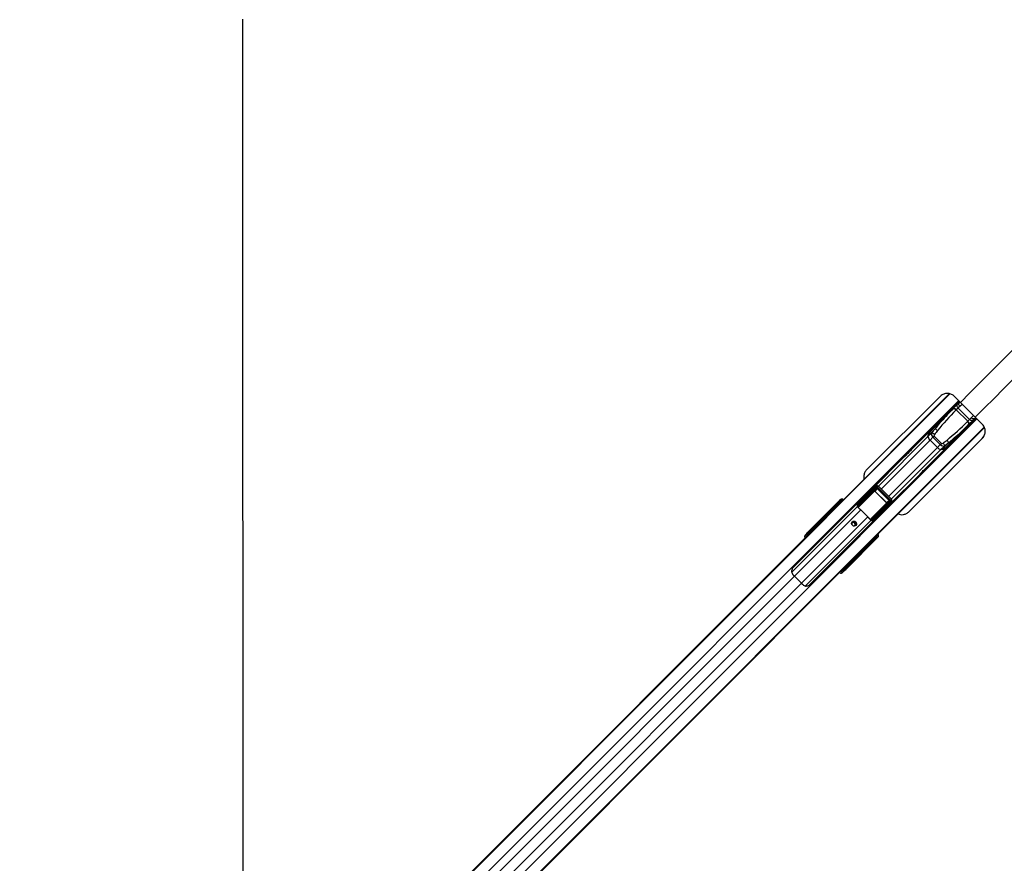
# Model space of a CAD drawing. Header units: millimetres. Extents: x 58489 to 443956, y 19852 to 392375.
# Tile 35 of 66: x 83457 to 131835, y 243884 to 285305. Entities that reach past the tile are written whole.
import ezdxf

# ---------------------------------------------------------------- set-up
doc = ezdxf.new("R2010")
doc.units = ezdxf.units.MM
doc.header["$LTSCALE"] = 50
doc.layers.add('COMPONENT_GEOMETRY', color=7, linetype='Continuous')
doc.styles.add('SLDTEXTSTYLE0', font='TXT', dxfattribs={"width": 0.75})
doc.dimstyles.new('SLDDIMSTYLE1', dxfattribs={"dimtxt": 2500, "dimasz": 165.1, "dimexe": 0, "dimexo": 0.0625, "dimgap": 625, "dimtad": 0, "dimtih": 1, "dimtoh": 1, "dimdec": 1, "dimrnd": 1e-09, "dimzin": 12, "dimdsep": 46, "dimtxsty": 'SLDTEXTSTYLE0', "dimsah": 1, "dimcen": 0.09, "dimadec": 0, "dimazin": 3, "dimtfac": 1, "dimtdec": 1, "dimtofl": 0, "dimtmove": 0, "dimatfit": 3, "dimfxl": 1, "dimfrac": 2, "dimtolj": 1, "dimtzin": 12, "dimarcsym": 0})

# ---------------------------------------------------------------- blocks, each defined once
blk = doc.blocks.new('_D_2')
at = {"layer": 'COMPONENT_GEOMETRY', "color": 7}
for p, q in [((239393, 302940), (239393, 206470)), ((83457, 220256), (83457, 206470)), ((155500, 210229), (154738, 210229)), ((154738, 210229), (154738, 206260)), ((167350, 210229), (168112, 210229)), ((168112, 210229), (168112, 206260)), ((83457, 206628), (153499, 206628)), ((239393, 206628), (169351, 206628)), ((154738, 206260), (155500, 206260)), ((168112, 206260), (167350, 206260))]:
    blk.add_line(p, q, dxfattribs=at)
for points in [[(83457, 206628), (83622, 206603), (83622, 206654)], [(239393, 206628), (239228, 206654), (239228, 206603)]]:
    blk.add_solid(points, dxfattribs=at)
at = {"layer": 'COMPONENT_GEOMETRY', "color": 7, "char_height": 2500, "attachment_point": 1, "style": 'SLDTEXTSTYLE0'}
for s, insert in [('10\'2.78"', (155500, 209483)), ('3118.7', (156345, 205743))]:
    blk.add_mtext(s, dxfattribs=dict(at, insert=insert))

msp = doc.modelspace()

# ---------------------------------------------------------------- linework, layer by layer
at = {"color": 8, "linetype": 'Continuous', "lineweight": 25}
for p, q in [((93137.35, 230907.35), (129161.54, 266931.54)), ((93531.59, 230538.02), (129593.67, 266600.09)), ((123460.44, 261255.65), (129141.78, 266936.98)), ((129639.92, 266547.96), (129094.1, 266002.13)), ((129655.36, 266537.91), (129601.31, 266483.98)), ((129651.72, 266322.26), (129761.12, 266431.45)), ((94426.09, 229643.52), (130488.11, 265705.54)), ((129890.21, 265206.02), (130435.51, 265751.33)), ((130210.33, 265763.65), (130319.53, 265873.05)), ((130425.94, 265767.23), (130372.06, 265713.24)), ((94795.43, 229249.28), (130849.56, 265303.42)), ((125146.35, 259575), (130856.58, 265285.23)), ((125648.15, 262396.47), (128084.14, 264832.46)), ((125786.49, 262258.13), (128188.72, 264660.36)), ((126146.2, 261898.42), (128548.44, 264300.65)), ((126284.54, 261760.07), (128720.53, 264196.06)), ((125646.51, 262398.1), (125599.37, 262350.96)), ((124647.25, 261360.97), (125444.78, 262158.51)), ((125456.43, 262152.5), (124654.9, 261350.97)), ((126286.18, 261758.44), (126239.04, 261711.3)), ((121389.72, 258178.95), (124615.33, 261404.57)), ((123359.42, 261243.81), (123400.47, 261209.45)), ((123583.29, 261392.28), (123570.54, 261405.03)), ((123592.94, 261427.42), (123605.69, 261414.67)), ((123611.85, 261493.17), (123597.21, 261478.53)), ((123650.6, 261459.58), (123616.82, 261487.85)), ((123631.03, 261465.51), (123619.32, 261453.81)), ((123632.08, 261441.06), (123619.32, 261453.81)), ((123620.39, 261494.49), (123655.84, 261464.82)), ((123819.31, 261651.61), (123831.02, 261663.31)), ((123826.32, 261644.61), (123838.02, 261656.31)), ((123845.68, 261654.66), (123845.26, 261655.13)), ((124621.67, 261401.77), (124642.96, 261428.17)), ((125240.57, 260768.35), (126040.57, 261568.35)), ((126046.59, 261556.71), (125249.78, 260759.9)), ((121519.37, 257979.45), (124778.32, 261238.41)), ((121867.53, 257631.29), (125126.48, 260890.25)), ((123395.23, 261204.21), (123355.85, 261237.17)), ((122066.97, 257501.58), (125292.64, 260727.26)), ((125381.7, 260719.54), (125406.25, 260751.98)), ((122209.55, 260018.53), (122184.5, 260046.71)), ((122221.63, 260102.94), (122255.67, 260064.65)), ((125544.38, 259949.95), (125532.68, 259938.24)), ((125551.39, 259942.94), (125539.68, 259931.24)), ((125543.2, 259957.19), (125542.73, 259957.6)), ((125559.62, 259898.41), (125557.82, 259896.37)), ((125125.24, 259467.78), (125092.29, 259507.16)), ((125097.53, 259512.4), (125131.88, 259471.35)), ((125293.1, 259682.47), (125280.35, 259695.22)), ((125302.74, 259717.61), (125315.49, 259704.86)), ((125341.88, 259731.25), (125329.13, 259744)), ((125353.59, 259742.95), (125341.88, 259731.25)), ((125375.92, 259728.74), (125347.66, 259762.53)), ((125352.89, 259767.76), (125382.56, 259732.31)), ((125361.82, 259698.42), (125360.02, 259696.38)), ((125366.64, 259709.18), (125381.24, 259723.78)), ((123952.72, 258367.59), (123991.02, 258333.55)), ((95091.92, 231552), (121519.37, 257979.45)), ((123934.78, 258296.43), (123906.6, 258321.47)), ((95440.08, 231203.84), (121867.53, 257631.29))]:
    msp.add_line(p, q, dxfattribs=at)
at = {"color": 7, "linetype": 'Continuous', "lineweight": 25}
for p, q in [((129625.37, 266568.14), (121456.86, 258399.64)), ((123386.89, 261195.87), (129130.98, 266939.96)), ((128682.39, 266811.68), (125077.62, 263216.64)), ((129675.56, 266517.55), (129387.51, 266807.88)), ((129329.61, 266212.28), (128202.18, 265084.85)), ((129346.04, 266228.71), (129329.61, 266212.28)), ((129521.04, 266403.71), (129346.04, 266228.71)), ((129460.32, 266130.86), (129476.75, 266147.29)), ((129564.25, 266234.79), (129476.75, 266147.29)), ((129476.75, 266147.29), (129476.76, 266147.27)), ((130035.35, 265588.69), (129476.76, 266147.27)), ((129601.31, 266483.98), (129521.04, 266403.71)), ((129564.25, 266234.79), (129651.5, 266322.04)), ((129564.39, 266234.65), (129564.25, 266234.79)), ((129564.39, 266234.65), (130122.72, 265676.31)), ((129655.3, 266537.97), (129601.31, 266483.98)), ((129651.5, 266322.04), (129651.72, 266322.26)), ((122287.71, 257568.79), (130456.17, 265737.24)), ((129094.1, 266002.13), (129106.56, 265989.23)), ((130122.86, 265676.18), (130035.36, 265588.67)), ((130291.79, 265632.97), (130116.78, 265457.96)), ((130122.72, 265676.31), (130122.86, 265676.18)), ((130122.86, 265676.18), (130210.11, 265763.42)), ((130210.11, 265763.42), (130210.33, 265763.65)), ((130372.06, 265713.24), (130291.79, 265632.97)), ((130426, 265767.18), (130372.06, 265713.24)), ((130750.31, 265445.35), (130407.41, 265785.62)), ((125086.57, 259501.44), (130860.42, 265275.29)), ((128249.51, 265174.61), (127254.98, 264180.08)), ((128093.46, 264878.67), (128421.22, 265206.43)), ((130100.36, 265441.54), (128972.93, 264314.11)), ((129877.31, 265218.49), (129890.21, 265206.02)), ((130018.93, 265572.25), (130035.36, 265588.67)), ((130035.36, 265588.67), (130035.35, 265588.69)), ((130116.78, 265457.96), (130100.36, 265441.54)), ((127147.45, 261146.9), (130752.25, 264741.99)), ((127147.82, 261147.6), (130752.61, 264742.69)), ((128269.22, 265017.54), (128084.14, 264832.46)), ((128329.28, 264800.92), (128188.72, 264660.36)), ((128548.44, 264300.65), (128188.72, 264660.36)), ((128329.28, 264800.92), (128385.87, 264857.5)), ((128688.99, 264441.21), (128329.28, 264800.92)), ((128385.87, 264857.5), (128745.58, 264497.79)), ((130752.61, 264742.69), (130752.25, 264741.99)), ((130752.61, 264742.69), (130838.63, 264865.79)), ((128068.19, 263366.95), (129062.68, 264361.44)), ((128688.99, 264441.21), (128548.44, 264300.65)), ((128688.99, 264441.21), (128745.58, 264497.79)), ((128905.62, 264381.15), (128720.53, 264196.06)), ((128766.74, 264205.39), (129094.5, 264533.15)), ((126884.05, 263809.15), (125368.19, 262293.29)), ((126181.36, 261480.11), (127697.27, 262996.02)), ((124650.44, 261543.26), (125496.45, 262391.34)), ((125520.56, 262344.82), (124656.27, 261478.41)), ((124659.84, 261428.92), (125520.91, 262289.99)), ((125544.2, 262277.96), (124683.12, 261416.88)), ((125002.44, 261928.57), (125353.54, 262280.53)), ((125321.28, 262264.06), (125329.17, 262256.11)), ((125321.81, 262264.59), (125329.7, 262256.64)), ((125496.45, 262391.34), (125353.54, 262280.53)), ((125508.22, 262401.86), (125366.56, 262292.02)), ((125444.78, 262158.51), (125544.2, 262277.96)), ((125587.72, 262288.12), (125481.03, 262159.92)), ((125587.72, 262288.12), (125598.25, 262298.65)), ((126176.2, 261699.65), (125587.72, 262288.12)), ((125598.25, 262298.65), (126186.72, 261710.18)), ((126239.04, 261711.3), (125599.37, 262350.96)), ((126286.18, 261758.44), (125646.51, 262398.1)), ((122205.58, 260155.98), (123794.69, 261745.1)), ((123761.22, 261700.9), (123794.69, 261745.1)), ((125475.76, 262154.66), (125481.03, 262159.92)), ((126042.73, 261587.69), (125475.76, 262154.66)), ((125481.03, 262159.92), (126048, 261592.95)), ((122204.29, 260143.96), (123761.22, 261700.9)), ((123357.46, 261279.39), (123557.51, 261444.99)), ((123558.55, 261410.7), (123358.18, 261244.83)), ((123406.43, 261201.64), (123460.44, 261255.65)), ((123584.46, 261471.94), (123435.74, 261353.78)), ((123438.55, 261356.19), (123435.74, 261353.78)), ((123586.36, 261473.64), (123438.55, 261356.19)), ((123473.81, 261264.43), (123460.44, 261255.65)), ((123557.51, 261444.99), (123584.46, 261471.94)), ((123592.94, 261427.42), (123570.54, 261405.03)), ((123586.36, 261473.64), (123584.46, 261471.94)), ((123619.32, 261453.81), (123592.94, 261427.42)), ((123760.59, 261610.56), (123620.39, 261494.49)), ((123622.89, 261531.71), (123759.55, 261644.85)), ((123643.78, 261452.76), (123631.03, 261465.51)), ((123784.44, 261669.74), (123684.62, 261590.43)), ((123686.68, 261592.2), (123684.62, 261590.43)), ((123786.35, 261671.44), (123686.73, 261592.29)), ((123759.55, 261644.85), (123784.44, 261669.74)), ((123772.59, 261604.89), (123794.98, 261627.28)), ((123779.6, 261597.88), (123772.59, 261604.89)), ((123779.6, 261597.88), (123801.99, 261620.28)), ((123784.44, 261669.74), (123786.35, 261671.44)), ((123819.31, 261651.61), (123794.98, 261627.28)), ((123794.98, 261627.28), (123801.99, 261620.28)), ((123801.99, 261620.28), (123826.32, 261644.61)), ((123826.32, 261644.61), (123819.31, 261651.61)), ((123838.02, 261656.31), (123831.02, 261663.31)), ((125304.96, 260795.05), (126166.03, 261656.12)), ((126178.07, 261632.84), (125316.99, 260771.76)), ((125366.48, 260768.2), (126232.9, 261632.49)), ((126279.42, 261608.37), (125431.33, 260762.37)), ((125816.65, 261114.37), (126168.61, 261465.46)), ((126042.73, 261587.69), (126048, 261592.95)), ((126166.03, 261656.12), (126046.59, 261556.71)), ((126048, 261592.95), (126176.2, 261699.65)), ((126144.13, 261441.04), (126152.08, 261433.15)), ((126144.66, 261441.57), (126152.61, 261433.69)), ((126168.61, 261465.46), (126279.42, 261608.37)), ((126176.2, 261699.65), (126186.72, 261710.18)), ((126180.1, 261478.48), (126289.94, 261620.14)), ((93063.86, 230859.07), (123285.74, 261080.94)), ((123355.85, 261237.17), (122221.63, 260102.94)), ((122891.29, 260700.27), (122999.12, 260808.1)), ((122999.12, 260808.1), (123332.88, 261141.86)), ((123285.74, 261080.94), (123428.21, 261213.62)), ((123285.74, 261080.94), (123393.57, 261188.77)), ((123332.88, 261141.86), (123386.89, 261195.87)), ((123393.57, 261188.77), (123409.66, 261203.76)), ((123393.57, 261188.77), (123406.43, 261201.64)), ((123409.66, 261203.76), (123406.43, 261201.64)), ((124778.32, 261238.41), (125126.48, 260890.25)), ((127147.82, 261147.6), (127147.45, 261146.9)), ((92990.31, 230799.29), (122891.29, 260700.27)), ((125372.27, 260749.98), (125316.24, 260754.89)), ((122024.95, 259950.01), (122091.5, 260016.73)), ((122072.04, 260012.2), (122024.95, 259950.01)), ((122091.5, 260016.73), (122115.27, 260048.11)), ((122184.5, 260046.71), (122160.74, 260015.32)), ((125588.97, 259873.15), (124032.04, 258316.22)), ((124044.06, 258317.5), (125633.17, 259906.62)), ((125382.56, 259732.31), (125498.63, 259872.52)), ((125532.93, 259871.48), (125419.79, 259734.81)), ((125478.5, 259796.55), (125557.82, 259896.37)), ((125480.36, 259798.66), (125559.52, 259898.28)), ((125508.35, 259913.91), (125485.96, 259891.52)), ((125492.96, 259884.52), (125485.96, 259891.52)), ((125515.35, 259906.91), (125492.96, 259884.52)), ((125532.68, 259938.24), (125508.35, 259913.91)), ((125508.35, 259913.91), (125515.35, 259906.91)), ((125515.35, 259906.91), (125539.68, 259931.24)), ((125539.68, 259931.24), (125532.68, 259938.24)), ((125557.82, 259896.37), (125532.93, 259871.48)), ((125544.38, 259949.95), (125539.48, 259954.35)), ((125551.39, 259942.94), (125544.38, 259949.95)), ((125633.17, 259906.62), (125588.97, 259873.15)), ((94747.14, 229175.79), (124988.58, 259417.23)), ((123991.02, 258333.55), (125125.24, 259467.78)), ((124716.9, 259131.77), (125032.56, 259447.43)), ((124988.58, 259417.23), (125146.35, 259575)), ((125101.52, 259538.54), (124988.58, 259417.23)), ((125032.56, 259447.43), (125086.57, 259501.44)), ((125132.9, 259470.11), (125298.77, 259670.47)), ((125146.35, 259575), (125152.42, 259584.24)), ((125333.07, 259669.43), (125167.46, 259469.39)), ((125241.86, 259547.67), (125360.02, 259696.38)), ((125241.86, 259547.67), (125244.12, 259550.8)), ((125244.38, 259550.62), (125361.72, 259698.29)), ((125293.1, 259682.47), (125315.49, 259704.86)), ((125315.49, 259704.86), (125341.88, 259731.25)), ((125360.02, 259696.38), (125333.07, 259669.43)), ((125353.59, 259742.95), (125340.84, 259755.71)), ((102211.7, 236626.57), (124609.46, 259024.33)), ((124609.46, 259024.33), (124716.9, 259131.77)), ((121519.37, 257979.45), (121867.53, 257631.29)), ((123904.8, 258203.43), (123838.08, 258136.88)), ((123900.27, 258183.97), (123838.08, 258136.88)), ((123903.4, 258272.66), (123934.78, 258296.43)), ((123936.18, 258227.19), (123904.8, 258203.43))]:
    msp.add_line(p, q, dxfattribs=at)
at = {"color": 7, "linetype": 'Continuous', "lineweight": 25, "flags": 128}
for points in [[(94400.26, 285334.51), (94401.38, 283192.85), (94402.5, 281051.2), (94403.61, 278909.54), (94404.71, 276767.89), (94405.81, 274626.23), (94406.89, 272484.57), (94407.97, 270342.92), (94409.04, 268201.26), (94410.11, 266059.61), (94411.16, 263917.95), (94412.21, 261776.29), (94413.25, 259634.64), (94414.29, 257492.98), (94415.32, 255351.32), (94416.34, 253209.67), (94417.35, 251068.01), (94418.36, 248926.35), (94419.37, 246784.7), (94420.37, 244643.04), (94421.36, 242501.38)], [(129521.04, 266403.71), (129510.81, 266389.41), (129505.06, 266371.59), (129503.99, 266350.92), (129507.66, 266328.2), (129515.91, 266304.31), (129528.44, 266280.16), (129544.76, 266256.69), (129564.25, 266234.79)], [(129601.31, 266483.98), (129592.45, 266471.04), (129588, 266454.53), (129588.14, 266435.06), (129592.86, 266413.4), (129601.99, 266390.38), (129615.16, 266366.88), (129631.88, 266343.8), (129651.5, 266322.04)], [(130291.79, 265632.97), (130277.48, 265622.74), (130259.66, 265616.99), (130238.99, 265615.92), (130216.27, 265619.58), (130192.38, 265627.84), (130168.24, 265640.37), (130144.76, 265656.69), (130122.86, 265676.18)], [(130372.06, 265713.24), (130359.12, 265704.37), (130342.6, 265699.93), (130323.14, 265700.07), (130301.48, 265704.79), (130278.46, 265713.92), (130254.95, 265727.09), (130231.88, 265743.81), (130210.11, 265763.42)], [(128084.14, 264832.46), (128108.38, 264933.88), (128144.09, 265024.87), (128191.18, 265105.19), (128249.51, 265174.61), (128318.93, 265232.95), (128395.56, 265278.24)], [(128093.46, 264878.67), (128092.17, 264873.01), (128090.92, 264867.31), (128089.7, 264861.58), (128088.52, 264855.82), (128087.37, 264850.02), (128086.26, 264844.2), (128085.18, 264838.35), (128084.14, 264832.46)], [(127254.98, 264180.08), (127254.96, 264180.05), (127218.52, 264142.18), (127160.57, 264080.76), (127089.14, 264005.86), (127051.37, 263967.02), (127014.27, 263929.55), (126979.06, 263894.72), (126947.11, 263863.83), (126898.28, 263818.48), (126875.89, 263799.55), (126884.05, 263809.15), (126884.05, 263809.15)], [(129166.31, 264507.49), (129121.02, 264430.86), (129062.68, 264361.44), (128993.27, 264303.11), (128912.95, 264256.02), (128821.96, 264220.31), (128720.53, 264196.06)], [(128766.74, 264205.39), (128761.08, 264204.1), (128755.38, 264202.84), (128749.65, 264201.63), (128743.89, 264200.44), (128738.1, 264199.3), (128732.27, 264198.18), (128726.42, 264197.11), (128720.53, 264196.06)], [(127697.27, 262996.03), (127697.16, 262995.92), (127687.64, 262987.83), (127706.64, 263010.3), (127752.05, 263059.18), (127782.97, 263091.17), (127817.77, 263126.34), (127855.31, 263163.5), (127894.12, 263201.25), (127969.02, 263272.68), (128030.39, 263330.58), (128068.19, 263366.95), (128068.19, 263366.95)], [(124673.73, 261333.66), (124687.05, 261322.52), (124700.33, 261311.13), (124713.55, 261299.51), (124726.71, 261287.67), (124739.78, 261275.63), (124752.75, 261263.4), (124765.61, 261250.98), (124778.32, 261238.41)], [(125126.48, 260890.25), (125139.06, 260877.53), (125151.47, 260864.68), (125163.71, 260851.71), (125175.75, 260838.64), (125187.59, 260825.48), (125199.21, 260812.25), (125210.59, 260798.97), (125221.73, 260785.65)], [(124541.65, 260476.8), (124503.09, 260451.7), (124456.94, 260443.87), (124410.23, 260454.51), (124370.08, 260482), (124342.58, 260522.16), (124331.94, 260568.87), (124339.77, 260615.02), (124364.88, 260653.58), (124403.44, 260678.69), (124449.59, 260686.52), (124496.3, 260675.87), (124536.46, 260648.38), (124563.95, 260608.23), (124574.59, 260561.52), (124566.76, 260515.37), (124541.65, 260476.8)], [(122204.29, 260143.96), (122202.96, 260141.08), (122202.68, 260137.29), (122203.47, 260132.7), (122205.31, 260127.45), (122208.13, 260121.68), (122211.87, 260115.55), (122216.41, 260109.25), (122221.63, 260102.94)], [(121425.61, 258085.54), (121436.21, 258072.07), (121447.19, 258058.6), (121458.5, 258045.17), (121470.13, 258031.79), (121482.06, 258018.51), (121494.26, 258005.34), (121506.7, 257992.31), (121519.37, 257979.45)], [(124032.04, 258316.22), (124029.16, 258314.88), (124025.37, 258314.61), (124020.78, 258315.4), (124015.53, 258317.23), (124009.75, 258320.06), (124003.63, 258323.79), (123997.32, 258328.33), (123991.02, 258333.55)], [(121867.53, 257631.29), (121880.39, 257618.63), (121893.41, 257606.18), (121906.58, 257593.99), (121919.87, 257582.06), (121933.24, 257570.43), (121946.67, 257559.11), (121960.14, 257548.14), (121973.61, 257537.53)]]:
    msp.add_lwpolyline(points, dxfattribs=at)
at = {"color": 7, "linetype": 'Continuous', "lineweight": 25}
for centre, radius, start, end in [((129302.61, 266023.32), 190.88, 34.290279, 81.869669), ((129319.04, 266039.75), 190.88, 34.290279, 81.869669), ((129112.08, 266019.5), 25, 135, 224), ((128367.4, 264947.89), 264.08, 44.423009, 78.240088), ((129907.58, 265224.01), 25, 226, 315), ((129911.39, 265414.54), 190.88, 8.130331, 55.709721), ((129927.82, 265430.97), 190.88, 8.130331, 55.709721), ((128369.95, 264888.32), 291.22, 191.059418, 231.516192), ((128503.76, 264794.07), 418.93, 136.044387, 168.349801), ((128212.34, 264749.6), 273.92, 45.526239, 78.015808), ((128835.96, 264479.32), 264.08, 11.759912, 45.576991), ((128776.4, 264481.87), 291.22, 218.483808, 258.940582), ((128682.15, 264615.69), 418.93, 281.650199, 313.955613), ((128637.67, 264324.27), 273.92, 11.984192, 44.473761), ((125551.04, 262390.13), 54.6, 178.731714, 236.077056), ((125543.54, 262305.24), 27.29, 213.970822, 271.374204), ((125445.1, 262144.86), 13.66, 34.000402, 91.344623), ((123339.15, 261249.86), 19.68, 322.770658, 345.196525), ((123338.83, 261250.6), 21.68, 321.727921, 341.746243), ((123354.01, 261281.49), 4.04, 328.613839, 24.542361), ((123715.02, 260867.24), 464.4, 123.242351, 134.95654), ((123431.82, 261355.96), 4.48, 330.943661, 28.842539), ((123575.54, 261428.38), 24.52, 137.34751, 226.126458), ((123591.74, 261519.8), 33.37, 307.050141, 319.041086), ((123599.79, 261501.28), 21.69, 321.730345, 341.743818), ((123617.82, 261534), 5.56, 335.669161, 36.357358), ((123679.16, 261592.74), 5.93, 337.079959, 38.204907), ((123777.59, 261628.24), 24.52, 137.347852, 226.126116), ((124657.81, 261514.77), 36.4, 237.135625, 267.584115), ((124653.37, 261510.6), 15.32, 116.520991, 150.370944), ((124649.3, 261475.78), 48.03, 262.420329, 282.671586), ((124666.9, 261436.27), 25.27, 198.690619, 309.915179), ((124682.47, 261444.17), 27.29, 213.971002, 271.361609), ((126032.93, 261557.03), 13.66, 358.655377, 55.999598), ((126193.32, 261655.47), 27.29, 178.625796, 236.029178), ((126278.21, 261662.96), 54.6, 213.922944, 271.268286), ((123661.04, 260813.19), 464.45, 123.243004, 134.955886), ((125324.34, 260778.83), 25.27, 140.084821, 251.309381), ((125332.24, 260794.4), 27.29, 178.638391, 236.028998), ((125363.85, 260761.23), 48.03, 167.328414, 187.579671), ((125402.85, 260769.73), 36.4, 182.415885, 212.864375), ((124421.85, 260539.97), 81.97, 41.939467, 190.152254), ((124419.36, 260531.28), 126.2, 327.670703, 122.329297), ((124428.73, 260533.44), 81.76, 259.32801, 48.580269), ((125398.68, 260765.3), 15.32, 299.629056, 333.479009), ((122125.4, 259980.67), 49.49, 44.441307, 133.237989), ((122149.17, 260012.06), 49.48, 44.435807, 133.239932), ((125480.81, 259791.09), 5.93, 51.795093, 112.920041), ((125516.31, 259889.52), 24.52, 223.873884, 312.652148), ((124704.06, 259775.45), 464.23, 315.042052, 326.623538), ((124757.96, 259829.56), 464.38, 315.043215, 326.757894), ((125138.67, 259450.75), 21.68, 108.253757, 128.272079), ((125137.93, 259451.08), 19.68, 104.803475, 127.229342), ((125169.56, 259465.94), 4.04, 65.457639, 121.386161), ((125244.03, 259543.75), 4.48, 61.157461, 119.056339), ((125316.45, 259687.47), 24.52, 223.873542, 312.65249), ((125389.36, 259711.72), 21.69, 108.256182, 128.269655), ((125407.88, 259703.67), 33.37, 130.958914, 142.949859), ((125422.08, 259729.75), 5.56, 53.642642, 114.330839), ((123868.75, 258237.33), 49.49, 316.762011, 45.558693), ((123900.14, 258261.09), 49.48, 316.760068, 45.564193)]:
    msp.add_arc(centre, radius, start, end, dxfattribs=at)
at = {"color": 8, "linetype": 'Continuous', "lineweight": 25}
for centre, radius, start, end in [((123802.89, 261695.25), 42.04, 172.285034, 229.935605), ((124053.4, 261448.09), 293.58, 131.251396, 135.152772), ((125336.17, 260165.33), 293.58, 314.847228, 318.748604), ((125583.33, 259914.81), 42.04, 220.064395, 277.714966)]:
    msp.add_arc(centre, radius, start, end, dxfattribs=at)
at = {"color": 7, "linetype": 'Continuous', "lineweight": 25}
for centre, major_axis, ratio, start_param, end_param in [((132182.68, 263408.5), (5146.53, 5146.53), 0.52897028, 1.57079633, 1.75669233), ((132158.04, 263383.86), (5178.48, 5178.48), 0.54618911, 1.57079633, 1.68926734), ((133798.29, 262604.03), (7506.12, 7506.12), 0.54084956, 1.75669233, 1.77984997), ((133822.93, 262628.67), (7474.17, 7474.17), 0.52897028, 1.75669233, 1.77984997), ((127296.57, 268294.61), (5146.53, 5146.53), 0.52897028, 4.52649298, 4.71238898), ((127271.93, 268269.96), (5178.48, 5178.48), 0.54618911, 4.59378007, 4.71238898), ((128428.06, 264899.7), (141.42, -141.42), 0.69851172, 3.3506463, 4.71238898), ((128452.71, 264924.34), (66.84, 66.84), 0.52897028, 1.77984997, 3.14159265), ((126516.74, 269934.86), (7474.17, 7474.17), 0.52897028, 4.50333534, 4.52649298), ((128787.77, 264539.99), (141.42, -141.42), 0.69851172, 4.71238898, 6.07413166), ((128812.42, 264564.63), (66.84, 66.84), 0.52897028, 3.14159265, 4.50333534), ((126492.1, 269910.21), (7506.12, 7506.12), 0.54084956, 4.50333534, 4.52649298), ((125426.64, 262212.07), (89.43, 75.39), 0.85463411, 1.52298823, 1.67157808), ((125568.9, 262322.37), (80.15, 69.88), 0.94018698, 0.05933273, 1.65823452), ((125557.12, 262310.59), (44.72, 37.7), 0.85463411, 0.07267629, 1.67157808), ((125554.99, 262253.29), (41.37, 47.14), 0.79708679, 6.23128042, 7.77239441), ((125560.88, 262259.18), (25.88, 29.85), 0.63258453, 6.2301257, 7.77123969), ((123830.75, 261628.42), (-58.57, 81.78), 0.93151128, 4.86462331, 6.43657561), ((123861.94, 261669.61), (-43.4, 92.27), 0.90703909, 5.02707611, 6.59902841), ((125422.38, 262414.15), (4776.57, 4794.42), 0.00671156, 4.5393487, 4.61762464), ((125462, 262140.37), (18.26, 20.27), 0.91616812, 6.24131352, 7.78242751), ((125464.95, 262143.32), (10.34, 11.78), 0.79708679, 6.23128042, 7.77239441), ((126210.45, 261680.82), (69.88, 80.15), 0.94018698, 4.62495079, 6.22385257), ((124879.75, 262731.12), (1859.98, 1771.65), 0.00085527, 3.7528801, 3.82271395), ((124871.02, 262740.05), (1851.04, 1780.37), 0.00065063, 3.7546079, 3.82444175), ((123345.17, 261214.2), (44.19, -44.19), 0.50380844, 1.74532925, 1.77135886), ((123433.31, 261223.93), (44.06, 42.02), 0.06577721, 4.53401907, 6.62942116), ((123583.68, 261418.17), (26.52, -26.52), 0.34884639, 1.57079633, 3.10668607), ((123567.27, 261401.75), (8.84, -8.84), 0.37075767, 1.57079633, 3.10668607), ((123610.65, 261445.14), (26.52, -26.52), 0.32693511, 1.57079633, 3.10668607), ((123651.43, 261520.75), (40.33, 26.5), 0.77397206, 3.17665806, 3.37065878), ((123646.79, 261519.18), (30.31, 20.61), 0.67862656, 3.17338902, 3.36738975), ((124871.02, 262740.05), (1851.04, 1780.37), 0.00065063, 3.97133559, 4.01548466), ((124879.75, 262731.12), (1859.98, 1771.65), 0.00085527, 3.96960778, 4.01375685), ((123785.73, 261618.03), (26.52, -26.52), 0.34884639, 1.57079633, 3.10668607), ((123769.31, 261601.61), (8.84, -8.84), 0.37075767, 1.57079633, 3.10668607), ((123810.64, 261642.94), (26.52, -26.52), 0.32693511, 1.57079633, 3.10668607), ((123496.15, 259927.05), (1694.8, 2080.23), 0.01100232, 0.78147773, 0.82068092), ((124841.96, 261501.89), (143.81, 143.81), 0.82167819, 2.38513654, 2.66150654), ((126031.39, 261576.87), (11.78, 10.34), 0.79708679, 4.7939762, 6.33509019), ((126028.45, 261573.93), (20.27, 18.26), 0.91616812, 4.78394311, 6.3250571), ((126147.25, 261672.8), (29.85, 25.88), 0.63258453, 4.79513093, 6.33624492), ((126100.15, 261538.57), (75.39, 89.43), 0.85463411, 4.61160723, 4.76019708), ((126141.36, 261666.91), (47.14, 41.37), 0.79708679, 4.7939762, 6.33509019), ((126198.67, 261669.04), (37.7, 44.72), 0.85463411, 4.61160723, 6.21050902), ((125719.72, 257871.85), (5555.84, 5555.84), 0.50909055, 1.50098316, 1.57079633), ((125827.55, 257979.68), (5555.84, 5555.84), 0.50909055, 1.50098316, 1.57079633), ((123336.96, 261206), (35.36, -35.36), 0.71896681, 1.74532925, 1.77135886), ((123815.12, 259608.07), (2080.23, 1694.8), 0.01100232, 5.46250439, 5.50170758), ((125389.97, 260953.89), (143.81, 143.81), 0.82167819, 3.62167877, 3.89804876), ((126302.22, 261534.3), (4794.42, 4776.57), 0.00671156, 1.66556066, 1.74385891), ((122132.53, 259845.68), (-106.07, 106.07), 0.3332373, 0.04600321, 1.10206438), ((122171.93, 260112.33), (104.53, 108.18), 0.04378821, 1.19814301, 2.79368913), ((122181.86, 260114.87), (69.69, 72.12), 0.04378821, 1.19814301, 2.79368913), ((122217.76, 260080.13), (31.97, 39.23), 0.24582743, 1.16175046, 2.75729658), ((126619.19, 260991.67), (1771.65, 1859.98), 0.00085527, 2.26942845, 2.31357753), ((126628.13, 260982.94), (1780.37, 1851.04), 0.00065063, 2.26770065, 2.31184972), ((125489.68, 259881.24), (8.84, -8.84), 0.37075767, 0.03490659, 1.57079633), ((125506.1, 259897.66), (26.52, -26.52), 0.34884639, 0.03490659, 1.57079633), ((125531.01, 259922.57), (26.52, -26.52), 0.32693511, 0.03490659, 1.57079633), ((125516.49, 259942.67), (81.78, -58.57), 0.93151128, 6.12979501, 7.70174731), ((125557.69, 259973.87), (92.27, -43.4), 0.90703909, 5.9673422, 7.5392945), ((121781.03, 261852.76), (5533.69, 5533.69), 0.51112903, 4.71238898, 4.78220215), ((121888.47, 261960.2), (5533.69, 5533.69), 0.51112903, 4.71238898, 4.78139529), ((125111.91, 259543.73), (42.02, 44.06), 0.06577721, 5.93694945, 8.03444725), ((125094.07, 259448.88), (35.36, -35.36), 0.71896681, 1.37023379, 1.3962634), ((125102.28, 259457.09), (44.19, -44.19), 0.50380844, 1.37023379, 1.3962634), ((126619.19, 260991.67), (1771.65, 1859.98), 0.00085527, 2.46047136, 2.53030521), ((126628.13, 260982.94), (1780.37, 1851.04), 0.00065063, 2.45874355, 2.5285774), ((125289.82, 259679.19), (8.84, -8.84), 0.37075767, 0.03490659, 1.57079633), ((125306.24, 259695.61), (26.52, -26.52), 0.34884639, 0.03490659, 1.57079633), ((125333.21, 259722.58), (26.52, -26.52), 0.32693511, 0.03490659, 1.57079633), ((125408.82, 259763.36), (26.5, 40.33), 0.77397206, 2.91252653, 3.10652725), ((125407.25, 259758.72), (20.61, 30.31), 0.67862656, 2.91579556, 3.10979628), ((123733.75, 258244.45), (106.07, -106.07), 0.3332373, 5.18112093, 6.2371821), ((124000.41, 258283.86), (108.18, 104.53), 0.04378821, 3.48949617, 5.0850423), ((123968.2, 258329.68), (39.23, 31.97), 0.24582743, 3.52588872, 5.12143485), ((124002.94, 258293.78), (72.12, 69.69), 0.04378821, 3.48949617, 5.0850423)]:
    msp.add_ellipse(centre, major_axis=major_axis, ratio=ratio, start_param=start_param, end_param=end_param, dxfattribs=at)
at = {"color": 8, "linetype": 'Continuous', "lineweight": 25}
for centre, major_axis, ratio, start_param, end_param in [((132158.04, 263383.86), (5178.48, 5178.48), 0.54618911, 1.68926734, 1.75669233), ((127271.93, 268269.96), (5178.48, 5178.48), 0.54618911, 4.52649298, 4.59378007), ((123776.32, 261594.61), (8.84, -8.84), 0.37075767, 1.01643634, 1.57079633), ((123812.18, 261622.13), (-21.7, 46.14), 0.90703909, 5.02707611, 5.57562308), ((125161.76, 261972.64), (862.58, 702.8), 0.01112979, 4.00885614, 4.0688575), ((125860.71, 261273.68), (702.8, 862.58), 0.01112979, 2.21432781, 2.27432917), ((122199.12, 259912.44), (106.11, -106.02), 0.33316751, 3.18745825, 4.24439147), ((122232.46, 259945.77), (-70.71, 70.71), 0.3332373, 0.04600321, 0.82784337), ((125482.68, 259888.24), (8.84, -8.84), 0.37075767, 1.57079633, 2.12515631), ((125510.21, 259924.11), (46.14, -21.7), 0.90703909, 0.93353077, 1.25610919), ((123800.51, 258311.05), (-106.02, 106.11), 0.33316751, 2.03879384, 3.09572706), ((123833.84, 258344.38), (70.71, -70.71), 0.3332373, 5.45534193, 6.2371821)]:
    msp.add_ellipse(centre, major_axis=major_axis, ratio=ratio, start_param=start_param, end_param=end_param, dxfattribs=at)
for points, knots in [([(129675.56, 266517.55), (134608.72, 271441.61), (142071.26, 278890.4), (149556.59, 286308.69), (152093.7, 288823.09)], [0, 0, 0, 0, 0.66105519, 1, 1, 1, 1]), ([(152708.36, 288197.32), (150195.81, 285662.21), (142779.09, 278178.9), (135331.8, 270718.61), (130407.41, 265785.62)], [0, 0, 0, 0, 0.33876827, 1, 1, 1, 1]), ([(123435.75, 261358.12), (123437, 261359.25), (123443.56, 261365.19), (123451.61, 261371.08), (123459.23, 261373.33), (123460.64, 261373.74)], [0, 0, 0, 0, 0.16021972, 0.84476988, 1, 1, 1, 1]), ([(123683.82, 261596.41), (123685.01, 261597.49), (123691.53, 261603.42), (123700.86, 261609.88), (123710.02, 261612.2), (123712.63, 261612.86)], [0, 0, 0, 0, 0.13809249, 0.75516305, 1, 1, 1, 1]), ([(124640.05, 261518.18), (124632.71, 261512.61), (124621.83, 261504.37), (124611.1, 261496.25), (124607.62, 261493.62)], [0, 0, 0, 0, 0.67514063, 1, 1, 1, 1]), ([(125316.24, 260754.89), (125311.35, 260750.94), (125301.42, 260742.93), (125291.55, 260734.96), (125286.54, 260730.92)], [0, 0, 0, 0, 0.49256494, 1, 1, 1, 1]), ([(125500.61, 259824.15), (125499, 259819.06), (125495.74, 259808.78), (125488.26, 259800.12), (125484.48, 259795.75)], [0, 0, 0, 0, 0.49518523, 1, 1, 1, 1]), ([(125260.34, 259570.71), (125259.21, 259567.39), (125256.39, 259559.15), (125250.01, 259551.97), (125246.2, 259547.68)], [0, 0, 0, 0, 0.4026343, 1, 1, 1, 1])]:
    msp.add_open_spline(points, degree=3, knots=knots, dxfattribs=at)
at = {"color": 7, "linetype": 'Continuous', "lineweight": 25}
for points, knots in [([(129387.51, 266807.88), (129341.78, 266845.31), (129250.4, 266920.11), (129078.07, 266963.68), (128930.35, 266952.33), (128817.17, 266910), (128742.36, 266866.4), (128700.85, 266828.53), (128682.39, 266811.68)], [0, 0, 0, 0, 0.22027591, 0.44013575, 0.67055501, 0.78818538, 0.90577803, 1, 1, 1, 1]), ([(130407.41, 265785.62), (130333.58, 265859), (130183.76, 266007.88), (129982.72, 266208.88), (129812.27, 266379.88), (129721.29, 266471.5), (129675.56, 266517.55)], [0, 0, 0, 0, 0.30525717, 0.61936665, 0.80866023, 1, 1, 1, 1]), ([(130752.25, 264741.99), (130789.45, 264787.8), (130863.78, 264879.35), (130905.79, 265052.25), (130892.52, 265200.33), (130848.54, 265313.26), (130804.41, 265386.89), (130766.75, 265427.59), (130750.31, 265445.35)], [0, 0, 0, 0, 0.22212408, 0.44386837, 0.67511599, 0.79223505, 0.90931709, 1, 1, 1, 1]), ([(125077.62, 263216.64), (125042.92, 263175.18), (124973.47, 263092.17), (124930.67, 262932.67), (124923.84, 262813.62), (124944.01, 262759.48), (124945.77, 262754.76)], [0, 0, 0, 0, 0.32765389, 0.65597198, 0.96995931, 1, 1, 1, 1]), ([(124990.13, 263095.26), (124988.06, 263092.44), (124954.16, 263046.28), (124933.79, 262931.67), (124924.17, 262814.27), (124944.43, 262760.02), (124946.23, 262755.21)], [0, 0, 0, 0, 0.030730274, 0.503669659, 0.955970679, 1, 1, 1, 1]), ([(123354.82, 261237.95), (123354.37, 261238.3), (123351.29, 261240.69), (123347.03, 261245.95), (123344.21, 261254.25), (123344.39, 261262.19), (123347.12, 261270.02), (123351.76, 261277.13), (123355.7, 261281.14), (123357.69, 261283.17)], [0, 0, 0, 0, 0.03238112, 0.22206158, 0.38120681, 0.54336647, 0.67283613, 0.83477362, 1, 1, 1, 1]), ([(123357.46, 261279.39), (123355.97, 261277.92), (123353.42, 261275.39), (123350.85, 261271.51), (123349.31, 261268.18), (123348.67, 261266.03), (123348.13, 261262.17), (123348.56, 261257.48), (123351.46, 261251.21), (123355.16, 261247.09), (123357.8, 261245.12), (123358.18, 261244.83)], [0, 0, 0, 0, 0.165495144, 0.283603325, 0.314944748, 0.413533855, 0.433372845, 0.592863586, 0.760458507, 0.965180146, 1, 1, 1, 1]), ([(123631.03, 261465.51), (123629.12, 261467.29), (123623.86, 261472.18), (123615.2, 261477.41), (123604.78, 261479.84), (123594.77, 261478.88), (123589.3, 261475.47), (123586.36, 261473.64)], [0, 0, 0, 0, 0.1521048, 0.41909591, 0.62357612, 0.79839452, 1, 1, 1, 1]), ([(123611.85, 261493.17), (123610.37, 261495.87), (123607.5, 261501.15), (123606.93, 261510.45), (123609.22, 261519.72), (123614.54, 261529.19), (123619.52, 261534.39), (123622.3, 261537.3)], [0, 0, 0, 0, 0.18371227, 0.35774944, 0.5459505, 0.74623889, 1, 1, 1, 1]), ([(123622.89, 261531.71), (123620.8, 261529.59), (123617.18, 261525.91), (123613.23, 261518.57), (123611.96, 261511.29), (123613.09, 261504.12), (123615.62, 261500.06), (123616.95, 261497.93)], [0, 0, 0, 0, 0.26169802, 0.45474033, 0.63425503, 0.8078462, 1, 1, 1, 1]), ([(123831.02, 261663.31), (123829.11, 261665.09), (123823.85, 261669.98), (123815.19, 261675.22), (123804.77, 261677.64), (123794.76, 261676.68), (123789.29, 261673.27), (123786.35, 261671.44)], [0, 0, 0, 0, 0.15211061, 0.41911191, 0.62363007, 0.79838737, 1, 1, 1, 1]), ([(123842.27, 261651.25), (123841.69, 261652.1), (123840.47, 261653.89), (123838.86, 261655.48), (123838.02, 261656.31)], [0, 0, 0, 0, 0.47712444, 1, 1, 1, 1]), ([(124672.97, 261615.74), (124672.82, 261615.6), (124662.14, 261604.9), (124636.87, 261574.81), (124610.83, 261523.98), (124601.16, 261470.64), (124604.18, 261431.07), (124611.87, 261412.79), (124615.33, 261404.57)], [0, 0, 0, 0, 0.00267112, 0.19535133, 0.50715469, 0.72195972, 0.87487098, 1, 1, 1, 1]), ([(124615.33, 261404.57), (124626.67, 261386.34), (124642.42, 261361.03), (124666.88, 261339.65), (124673.73, 261333.66)], [0, 0, 0, 0, 0.72013113, 1, 1, 1, 1]), ([(124642.96, 261428.17), (124641, 261438.3), (124637.4, 261456.89), (124637.85, 261475.65), (124638.05, 261484.2)], [0, 0, 0, 0, 0.54469453, 1, 1, 1, 1]), ([(124638.05, 261484.2), (124638.44, 261491.07), (124638.98, 261500.53), (124639.79, 261512.05), (124639.97, 261516.27), (124640.05, 261518.18)], [0, 0, 0, 0, 0.59280206, 0.81581899, 1, 1, 1, 1]), ([(124650.44, 261543.26), (124650.38, 261543.19), (124647.91, 261540.49), (124642.62, 261532.98), (124641.01, 261523.69), (124640.05, 261518.18)], [0, 0, 0, 0, 0.01076897, 0.4125623, 1, 1, 1, 1]), ([(124650.44, 261543.26), (124650.4, 261543.21), (124648.88, 261541.4), (124645.91, 261536.09), (124646.3, 261528.7), (124646.53, 261524.31)], [0, 0, 0, 0, 0.0107721, 0.41258463, 1, 1, 1, 1]), ([(124646.53, 261524.31), (124646.96, 261521.62), (124647.88, 261515.94), (124650.33, 261502.76), (124653.28, 261489.68), (124655.66, 261480.7), (124656.27, 261478.41)], [0, 0, 0, 0, 0.20553905, 0.43441608, 0.85524256, 1, 1, 1, 1]), ([(125221.73, 260785.65), (125237.82, 260768.81), (125260.16, 260745.42), (125285.54, 260731.23), (125292.64, 260727.26)], [0, 0, 0, 0, 0.71985443, 1, 1, 1, 1]), ([(125292.64, 260727.26), (125300.87, 260723.8), (125319.14, 260716.1), (125358.71, 260713.09), (125412.05, 260722.75), (125462.89, 260748.8), (125492.98, 260774.07), (125503.67, 260784.75), (125503.82, 260784.89)], [0, 0, 0, 0, 0.12512902, 0.27804028, 0.49284531, 0.80464867, 0.99732888, 1, 1, 1, 1]), ([(125366.48, 260768.2), (125373.36, 260766.43), (125382.51, 260764.08), (125395.14, 260761.46), (125404.02, 260759.81), (125409.7, 260758.89), (125412.38, 260758.46)], [0, 0, 0, 0, 0.42554165, 0.56564179, 0.79448833, 1, 1, 1, 1]), ([(125431.33, 260762.37), (125431.26, 260762.3), (125428.49, 260759.78), (125420.96, 260754.5), (125411.67, 260752.91), (125406.25, 260751.98)], [0, 0, 0, 0, 0.01076802, 0.42312376, 1, 1, 1, 1]), ([(125431.33, 260762.37), (125431.28, 260762.33), (125429.43, 260760.77), (125424.1, 260757.82), (125416.7, 260758.22), (125412.38, 260758.46)], [0, 0, 0, 0, 0.010771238, 0.423067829, 1, 1, 1, 1]), ([(126622.93, 261037.8), (126657.7, 261025), (126742.16, 260993.87), (126888.24, 261003.11), (127035.76, 261052.38), (127110.86, 261115.93), (127147.45, 261146.9)], [0, 0, 0, 0, 0.19349753, 0.47014805, 0.7418065, 1, 1, 1, 1]), ([(126623.55, 261038.42), (126658.23, 261025.65), (126742.61, 260994.56), (126888.61, 261003.81), (127036.12, 261053.08), (127111.22, 261116.63), (127147.82, 261147.6)], [0, 0, 0, 0, 0.19312075, 0.46989702, 0.74167896, 1, 1, 1, 1]), ([(125406.25, 260751.98), (125404.34, 260751.9), (125400.12, 260751.72), (125388.6, 260750.91), (125379.15, 260750.37), (125372.27, 260749.98)], [0, 0, 0, 0, 0.18418101, 0.40719794, 1, 1, 1, 1]), ([(125559.52, 259898.28), (125561.33, 259901.19), (125564.53, 259906.3), (125565.56, 259914.73), (125564.64, 259922.09), (125561.76, 259929.62), (125557.32, 259936.58), (125553.16, 259941.05), (125551.39, 259942.94)], [0, 0, 0, 0, 0.19978008, 0.35106044, 0.49352044, 0.64441111, 0.84903993, 1, 1, 1, 1]), ([(125171.24, 259469.61), (125169.18, 259467.59), (125165.39, 259463.87), (125158.58, 259459.36), (125151.22, 259456.52), (125143.11, 259456), (125137.2, 259457.81), (125131.17, 259461.13), (125128.41, 259464.14), (125126.02, 259466.75)], [0, 0, 0, 0, 0.16774717, 0.30943028, 0.44212369, 0.59738764, 0.76925808, 0.80021915, 1, 1, 1, 1]), ([(125132.9, 259470.11), (125134.85, 259467.89), (125138.72, 259463.48), (125145.71, 259460.36), (125152.07, 259460.01), (125155.98, 259461.14), (125159.12, 259462.54), (125160.98, 259463.69), (125164.3, 259466.19), (125165.96, 259467.87), (125167.46, 259469.39)], [0, 0, 0, 0, 0.215839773, 0.428942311, 0.580243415, 0.686197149, 0.701095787, 0.813411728, 0.831967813, 1, 1, 1, 1]), ([(125361.72, 259698.29), (125363.53, 259701.2), (125366.73, 259706.31), (125367.76, 259714.74), (125366.84, 259722.1), (125363.96, 259729.63), (125359.52, 259736.59), (125355.35, 259741.06), (125353.59, 259742.95)], [0, 0, 0, 0, 0.19979731, 0.35107705, 0.49350634, 0.64443456, 0.84902775, 1, 1, 1, 1]), ([(125425.37, 259734.22), (125423.24, 259732.14), (125418.86, 259727.88), (125410.54, 259722.39), (125400.65, 259718.98), (125390.09, 259719.03), (125384.14, 259722.22), (125381.24, 259723.78)], [0, 0, 0, 0, 0.18964756, 0.38795065, 0.59755379, 0.80438983, 1, 1, 1, 1]), ([(125386, 259728.87), (125388.27, 259727.47), (125392.38, 259724.93), (125397.8, 259724.18), (125402.51, 259724.39), (125405.68, 259725.13), (125410.4, 259727.11), (125415.1, 259730.13), (125418.22, 259733.24), (125419.79, 259734.81)], [0, 0, 0, 0, 0.20400569, 0.36833414, 0.40893441, 0.56253547, 0.60855622, 0.80266648, 1, 1, 1, 1]), ([(121456.86, 258399.64), (121448.4, 258390.05), (121428.57, 258367.61), (121400.5, 258313.82), (121382.12, 258243.02), (121383.74, 258158.43), (121411.85, 258109.49), (121425.61, 258085.54)], [0, 0, 0, 0, 0.10963043, 0.25673062, 0.49979088, 0.75517698, 1, 1, 1, 1]), ([(121973.61, 257537.53), (121994.22, 257525.19), (122035.31, 257500.57), (122111.29, 257493), (122180.07, 257504.81), (122236.03, 257529.38), (122268.91, 257551.14), (122283.08, 257564.44), (122287.71, 257568.79)], [0, 0, 0, 0, 0.21292831, 0.42460262, 0.6767701, 0.83002275, 0.94448046, 1, 1, 1, 1])]:
    msp.add_open_spline(points, degree=3, knots=knots, dxfattribs=at)

# ---------------------------------------------------------------- dimensions: what is measured, and where the dimension line sits
at = {"layer": 'COMPONENT_GEOMETRY', "color": 7}
dim = msp.add_linear_dim(base=(83457.1, 206628.49), p1=(239392.87, 303003.98), p2=(83457.1, 220319.03), dimstyle='SLDDIMSTYLE1', dxfattribs=at)
dim.commit()
dim.dimension.update_dxf_attribs({"geometry": '_D_2', "text_midpoint": (161424.99, 206628.49), "dimtype": 160})

doc.saveas('drawing.dxf')
